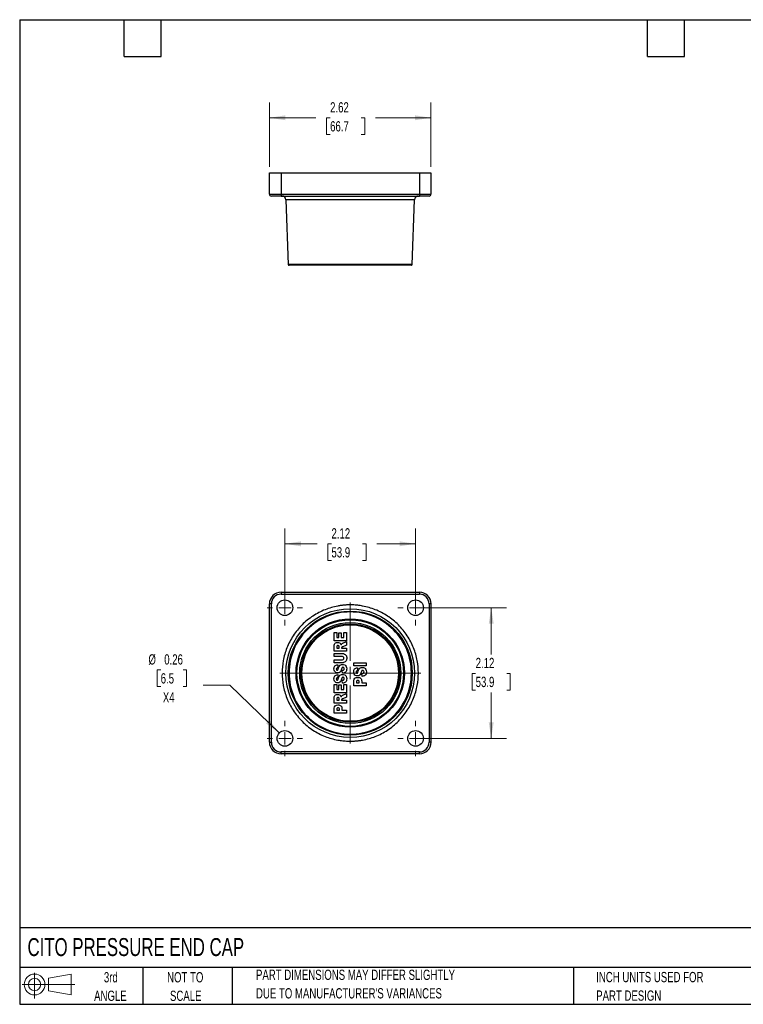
# Model space of a CAD drawing. Header units: inches. Extents: x 0.5 to 21.5, y 0.5 to 16.5.
# Tile 1 of 6: x 0.5 to 12.3, y 0.5 to 16.5. Entities that reach past the tile are written whole.
import ezdxf

# ---------------------------------------------------------------- set-up
doc = ezdxf.new("R2010")
doc.units = ezdxf.units.IN
doc.header["$LTSCALE"] = 2
doc.header["$MEASUREMENT"] = 0
doc.layers.add('TEXT', color=140, linetype='Continuous', lineweight=25)
doc.styles.add('SLDTEXTSTYLE0', font='TXT', dxfattribs={"width": 0.7})
doc.dimstyles.new('SLDDIMSTYLE0', dxfattribs={"dimtxt": 0.169922, "dimasz": 0.26, "dimexe": 0, "dimexo": 0.0625, "dimgap": 0.04248, "dimtad": 0, "dimtih": 1, "dimtoh": 1, "dimrnd": 1e-09, "dimzin": 12, "dimdsep": 46, "dimtxsty": 'SLDTEXTSTYLE0', "dimsah": 1, "dimcen": 0.09, "dimadec": 0, "dimazin": 3, "dimtfac": 1, "dimtofl": 0, "dimtmove": 0, "dimatfit": 3, "dimfxl": 0, "dimfrac": 2, "dimtolj": 1, "dimtzin": 12, "dimarcsym": 0})
doc.dimstyles.new('SLDDIMSTYLE1', dxfattribs={"dimtxt": 0.169922, "dimasz": 0.26, "dimexe": 0, "dimexo": 0.0625, "dimgap": 0.04248, "dimtad": 0, "dimtih": 1, "dimtoh": 1, "dimrnd": 1e-09, "dimdsep": 46, "dimtxsty": 'SLDTEXTSTYLE0', "dimsah": 1, "dimcen": 0, "dimadec": 0, "dimazin": 2, "dimtfac": 1, "dimtofl": 0, "dimtmove": 0, "dimatfit": 3, "dimfxl": 0, "dimfrac": 2, "dimtolj": 1, "dimtzin": 12, "dimarcsym": 0})

# ---------------------------------------------------------------- blocks, each defined once
blk = doc.blocks.new('Block11')
at = {"color": 7, "linetype": 'Continuous', "lineweight": 18}
for p, q in [((0.204, 0.418), (0.204, 0)), ((0.431, 0.328), (0.801, 0.396)), ((0.431, 0.126), (0.431, 0.328)), ((0.801, 0.396), (0.801, 0.058)), ((0, 0.227), (0.856, 0.227)), ((0.431, 0.126), (0.801, 0.058))]:
    blk.add_line(p, q, dxfattribs=at)
for radius in [0.169, 0.101]:
    blk.add_circle((0.204, 0.227), radius, dxfattribs=at)
blk = doc.blocks.new('Block12')
at = {"color": 7, "linetype": 'Continuous'}
blk.add_blockref('Block11', (0, 0), dxfattribs=at)
blk = doc.blocks.new('_D')
at = {"color": 7, "linetype": 'Continuous', "lineweight": 0}
for p, q in [((7.033, 6.945), (8.412, 6.945)), ((8.162, 6.945), (8.162, 6.185)), ((7.909, 5.877), (7.852, 5.877)), ((7.852, 5.877), (7.852, 5.607)), ((8.414, 5.877), (8.471, 5.877)), ((8.471, 5.877), (8.471, 5.607)), ((7.852, 5.607), (7.909, 5.607)), ((8.471, 5.607), (8.414, 5.607)), ((8.162, 4.821), (8.162, 5.569)), ((7.033, 4.821), (8.412, 4.821))]:
    blk.add_line(p, q, dxfattribs=at)
at = {"color": 7, "linetype": 'Continuous', "lineweight": 18}
for points in [[(8.162, 6.945), (8.122, 6.685), (8.202, 6.685)], [(8.162, 4.821), (8.202, 5.081), (8.122, 5.081)]]:
    blk.add_solid(points, dxfattribs=at)
at = {"color": 7, "linetype": 'Continuous', "lineweight": 18, "char_height": 0.1667, "attachment_point": 1, "style": 'SLDTEXTSTYLE0'}
for s, insert in [('2.12', (7.909, 6.13)), ('53.9', (7.909, 5.822))]:
    blk.add_mtext(s, dxfattribs=dict(at, insert=insert))
blk = doc.blocks.new('_D_1')
at = {"color": 7, "linetype": 'Continuous', "lineweight": 0}
for p, q in [((4.809, 7.045), (4.809, 8.233)), ((6.933, 7.045), (6.933, 8.233)), ((4.809, 7.983), (5.336, 7.983)), ((5.566, 7.983), (5.509, 7.983)), ((5.509, 7.983), (5.509, 7.713)), ((6.071, 7.983), (6.128, 7.983)), ((6.128, 7.983), (6.128, 7.713)), ((6.933, 7.983), (6.302, 7.983)), ((5.509, 7.713), (5.566, 7.713)), ((6.128, 7.713), (6.071, 7.713))]:
    blk.add_line(p, q, dxfattribs=at)
at = {"color": 7, "linetype": 'Continuous', "lineweight": 18}
for points in [[(4.809, 7.983), (5.069, 7.943), (5.069, 8.023)], [(6.933, 7.983), (6.673, 8.023), (6.673, 7.943)]]:
    blk.add_solid(points, dxfattribs=at)
at = {"color": 7, "linetype": 'Continuous', "lineweight": 18, "char_height": 0.1667, "attachment_point": 1, "style": 'SLDTEXTSTYLE0'}
for s, insert in [('2.12', (5.566, 8.236)), ('53.9', (5.566, 7.928))]:
    blk.add_mtext(s, dxfattribs=dict(at, insert=insert))
blk = doc.blocks.new('_D_2')
at = {"color": 7, "linetype": 'Continuous', "lineweight": 0}
for p, q in [((2.791, 5.935), (2.734, 5.935)), ((2.734, 5.935), (2.734, 5.665)), ((3.155, 5.935), (3.212, 5.935)), ((3.212, 5.935), (3.212, 5.665)), ((2.734, 5.665), (2.791, 5.665)), ((3.212, 5.665), (3.155, 5.665)), ((3.916, 5.688), (3.479, 5.688)), ((4.717, 4.91), (3.916, 5.688))]:
    blk.add_line(p, q, dxfattribs=at)
at = {"color": 7, "linetype": 'Continuous', "lineweight": 18}
blk.add_solid([(4.717, 4.91), (4.559, 5.12), (4.503, 5.063)], dxfattribs=at)
at = {"color": 7, "linetype": 'Continuous', "lineweight": 18, "char_height": 0.1667, "attachment_point": 1, "style": 'SLDTEXTSTYLE0'}
for s, insert in [('%%c', (2.592, 6.188)), ('0.26', (2.849, 6.188)), ('6.5', (2.791, 5.88)), ('X4', (2.826, 5.572))]:
    blk.add_mtext(s, dxfattribs=dict(at, insert=insert))
blk = doc.blocks.new('SW_CENTERMARKSYMBOL_0')
at = {"color": 0, "linetype": 'Continuous', "lineweight": 18}
for p, q in [((0, 0.2), (0, 0.2875)), ((-0.2, 0), (-0.2875, 0)), ((0, 0), (-0.1, 0)), ((0, 0), (0, 0.1)), ((0, 0), (0, -0.1)), ((0, 0), (0.1, 0)), ((0.2, 0), (0.2875, 0)), ((0, -0.2), (0, -0.2875))]:
    blk.add_line(p, q, dxfattribs=at)
blk = doc.blocks.new('SW_CENTERMARKSYMBOL_1')
at = {"color": 0, "linetype": 'Continuous', "lineweight": 18}
for p, q in [((0, 0.2), (0, 1.145)), ((-0.2, 0), (-1.145, 0)), ((0, 0), (-0.1, 0)), ((0, 0), (0, 0.1)), ((0, 0), (0, -0.1)), ((0, 0), (0.1, 0)), ((0.2, 0), (1.145, 0)), ((0, -0.2), (0, -1.145))]:
    blk.add_line(p, q, dxfattribs=at)
blk = doc.blocks.new('SW_CENTERMARKSYMBOL_2')
at = {"color": 0, "linetype": 'Continuous', "lineweight": 18}
for p, q in [((0, 0.2), (0, 0.2875)), ((-0.2, 0), (-0.2875, 0)), ((0, 0), (-0.1, 0)), ((0, 0), (0, 0.1)), ((0, 0), (0, -0.1)), ((0, 0), (0.1, 0)), ((0.2, 0), (0.2875, 0)), ((0, -0.2), (0, -0.2875))]:
    blk.add_line(p, q, dxfattribs=at)
blk = doc.blocks.new('SW_CENTERMARKSYMBOL_3')
at = {"color": 0, "linetype": 'Continuous', "lineweight": 18}
for p, q in [((0, 0.2), (0, 0.2875)), ((-0.2, 0), (-0.2875, 0)), ((0, 0), (-0.1, 0)), ((0, 0), (0, 0.1)), ((0, 0), (0, -0.1)), ((0, 0), (0.1, 0)), ((0.2, 0), (0.2875, 0)), ((0, -0.2), (0, -0.2875))]:
    blk.add_line(p, q, dxfattribs=at)
blk = doc.blocks.new('SW_CENTERMARKSYMBOL_4')
at = {"color": 0, "linetype": 'Continuous', "lineweight": 18}
for p, q in [((0, 0.2), (0, 0.2875)), ((-0.2, 0), (-0.2875, 0)), ((0, 0), (-0.1, 0)), ((0, 0), (0, 0.1)), ((0, 0), (0, -0.1)), ((0, 0), (0.1, 0)), ((0.2, 0), (0.2875, 0)), ((0, -0.2), (0, -0.2875))]:
    blk.add_line(p, q, dxfattribs=at)
blk = doc.blocks.new('_D_6')
at = {"color": 7, "linetype": 'Continuous', "lineweight": 0}
for p, q in [((4.558, 14.109), (4.558, 15.156)), ((7.183, 14.109), (7.183, 15.156)), ((4.558, 14.906), (5.314, 14.906)), ((5.544, 14.906), (5.487, 14.906)), ((5.487, 14.906), (5.487, 14.636)), ((6.049, 14.906), (6.106, 14.906)), ((6.106, 14.906), (6.106, 14.636)), ((7.183, 14.906), (6.279, 14.906)), ((5.487, 14.636), (5.544, 14.636)), ((6.106, 14.636), (6.049, 14.636))]:
    blk.add_line(p, q, dxfattribs=at)
at = {"color": 7, "linetype": 'Continuous', "lineweight": 18}
for points in [[(4.558, 14.906), (4.818, 14.866), (4.818, 14.946)], [(7.183, 14.906), (6.923, 14.946), (6.923, 14.866)]]:
    blk.add_solid(points, dxfattribs=at)
at = {"color": 7, "linetype": 'Continuous', "lineweight": 18, "char_height": 0.1667, "attachment_point": 1, "style": 'SLDTEXTSTYLE0'}
for s, insert in [('2.62', (5.544, 15.159)), ('66.7', (5.544, 14.851))]:
    blk.add_mtext(s, dxfattribs=dict(at, insert=insert))

msp = doc.modelspace()

# ---------------------------------------------------------------- linework, layer by layer
for p, q in [((4.558, 13.665), (4.558, 14.009)), ((4.558, 14.009), (4.746, 14.009)), ((4.746, 14.009), (4.746, 13.665)), ((4.746, 14.009), (6.996, 14.009)), ((6.996, 14.009), (6.996, 13.665)), ((6.996, 14.009), (7.183, 14.009)), ((7.183, 14.009), (7.183, 13.665)), ((4.558, 13.665), (4.746, 13.665)), ((4.746, 13.665), (4.746, 13.634)), ((4.746, 13.665), (6.996, 13.665)), ((4.746, 13.634), (6.996, 13.634)), ((6.996, 13.665), (6.996, 13.634)), ((6.996, 13.665), (7.183, 13.665)), ((4.826, 13.574), (4.863, 12.524)), ((5.871, 13.574), (4.826, 13.574)), ((6.916, 13.574), (5.871, 13.574)), ((6.879, 12.524), (6.916, 13.574)), ((6.879, 12.524), (4.863, 12.524)), ((4.746, 7.196), (6.996, 7.196)), ((4.746, 7.196), (4.746, 7.165)), ((4.746, 7.165), (6.996, 7.165)), ((6.996, 7.196), (6.996, 7.165)), ((4.558, 4.758), (4.558, 7.008)), ((4.589, 7.008), (4.558, 7.008)), ((4.589, 4.758), (4.589, 7.008)), ((7.152, 7.008), (7.152, 4.758)), ((7.183, 7.008), (7.152, 7.008)), ((7.183, 7.008), (7.183, 4.758)), ((5.611, 6.541), (5.654, 6.541)), ((5.611, 6.409), (5.611, 6.541)), ((5.811, 6.409), (5.611, 6.409)), ((5.654, 6.541), (5.654, 6.458)), ((5.654, 6.458), (5.685, 6.458)), ((5.685, 6.535), (5.726, 6.535)), ((5.685, 6.458), (5.685, 6.535)), ((5.726, 6.535), (5.726, 6.458)), ((5.726, 6.458), (5.766, 6.458)), ((5.766, 6.544), (5.811, 6.544)), ((5.766, 6.458), (5.766, 6.544)), ((5.811, 6.544), (5.811, 6.409)), ((5.611, 6.236), (5.611, 6.318)), ((5.651, 6.307), (5.651, 6.285)), ((5.651, 6.285), (5.692, 6.285)), ((5.692, 6.285), (5.692, 6.306)), ((5.73, 6.29), (5.73, 6.285)), ((5.73, 6.285), (5.811, 6.285)), ((5.811, 6.337), (5.75, 6.311)), ((5.753, 6.369), (5.811, 6.393)), ((5.811, 6.393), (5.811, 6.337)), ((5.811, 6.285), (5.811, 6.236)), ((5.811, 6.236), (5.611, 6.236)), ((5.611, 6.202), (5.73, 6.202)), ((5.611, 6.153), (5.611, 6.202)), ((5.733, 6.153), (5.611, 6.153)), ((5.611, 6.049), (5.611, 6.098)), ((5.611, 6.098), (5.733, 6.098)), ((5.73, 6.049), (5.611, 6.049)), ((5.667, 6.019), (5.67, 5.972)), ((5.745, 5.879), (5.741, 5.926)), ((5.931, 6.001), (5.931, 6.051)), ((5.931, 6.051), (6.131, 6.051)), ((6.131, 6.001), (5.931, 6.001)), ((5.987, 5.969), (5.99, 5.923)), ((6.131, 6.051), (6.131, 6.001)), ((5.667, 5.857), (5.67, 5.811)), ((5.745, 5.717), (5.741, 5.764)), ((6.065, 5.829), (6.061, 5.876)), ((5.611, 5.697), (5.654, 5.697)), ((5.611, 5.564), (5.611, 5.697)), ((5.654, 5.697), (5.654, 5.614)), ((5.654, 5.614), (5.685, 5.614)), ((5.685, 5.614), (5.685, 5.691)), ((5.685, 5.691), (5.726, 5.691)), ((5.726, 5.691), (5.726, 5.614)), ((5.726, 5.614), (5.766, 5.614)), ((5.766, 5.699), (5.811, 5.699)), ((5.766, 5.614), (5.766, 5.699)), ((5.811, 5.699), (5.811, 5.564)), ((5.931, 5.676), (5.931, 5.758)), ((6.131, 5.676), (5.931, 5.676)), ((5.971, 5.74), (5.971, 5.726)), ((5.971, 5.726), (6.016, 5.726)), ((6.016, 5.726), (6.016, 5.738)), ((6.057, 5.753), (6.057, 5.726)), ((6.057, 5.726), (6.131, 5.726)), ((6.131, 5.726), (6.131, 5.676)), ((5.811, 5.564), (5.611, 5.564)), ((5.611, 5.391), (5.611, 5.474)), ((5.651, 5.463), (5.651, 5.441)), ((5.651, 5.441), (5.692, 5.441)), ((5.692, 5.441), (5.692, 5.462)), ((5.73, 5.445), (5.73, 5.441)), ((5.73, 5.441), (5.811, 5.441)), ((5.811, 5.493), (5.75, 5.466)), ((5.753, 5.525), (5.811, 5.549)), ((5.811, 5.549), (5.811, 5.493)), ((5.811, 5.441), (5.811, 5.391)), ((5.811, 5.391), (5.611, 5.391)), ((5.611, 5.229), (5.611, 5.311)), ((5.651, 5.293), (5.651, 5.279)), ((5.696, 5.279), (5.696, 5.291)), ((5.737, 5.306), (5.737, 5.279)), ((5.811, 5.229), (5.611, 5.229)), ((5.651, 5.279), (5.696, 5.279)), ((5.737, 5.279), (5.811, 5.279)), ((5.811, 5.279), (5.811, 5.229)), ((4.558, 4.758), (4.589, 4.758)), ((7.183, 4.758), (7.152, 4.758)), ((6.996, 4.602), (4.746, 4.602)), ((4.746, 4.571), (4.746, 4.602)), ((6.996, 4.571), (4.746, 4.571)), ((6.996, 4.571), (6.996, 4.602))]:
    msp.add_line(p, q)
for centre, radius in [((4.809, 6.945), 0.127), ((6.933, 6.945), 0.127), ((5.871, 5.883), 1.045), ((5.871, 5.883), 1.008), ((5.871, 5.883), 0.866), ((5.871, 5.883), 0.821), ((5.871, 5.883), 0.799), ((4.809, 4.821), 0.127), ((6.933, 4.821), 0.127)]:
    msp.add_circle(centre, radius)
for centre, radius, start, end in [((4.589, 13.665), 0.031, 180, 270), ((4.763, 13.572), 0.0625, 2, 90), ((6.978, 13.572), 0.0625, 90, 178), ((7.152, 13.665), 0.031, 270, 0), ((4.878, 12.524), 0.015, 182, 270), ((6.864, 12.524), 0.015, 270, 358), ((4.746, 7.008), 0.188, 90, 180), ((6.996, 7.008), 0.188, 0, 90), ((4.746, 4.758), 0.188, 180, 270), ((6.996, 4.758), 0.188, 270, 0)]:
    msp.add_arc(centre, radius, start, end)
for points, knots in [([(4.746, 13.634), (4.704, 13.634), (4.665, 13.634), (4.606, 13.634), (4.589, 13.634), (4.589, 13.634)], [0, 0, 0, 0, 0.5, 0.5, 1, 1, 1, 1]), ([(5.871, 12.509), (5.607, 12.509), (5.355, 12.509), (4.982, 12.509), (4.878, 12.509), (4.878, 12.509)], [0, 0, 0, 0, 0.5, 0.5, 1, 1, 1, 1]), ([(6.864, 12.509), (6.864, 12.509), (6.759, 12.509), (6.387, 12.509), (6.134, 12.509), (5.871, 12.509)], [0, 0, 0, 0, 0.5, 0.5, 1, 1, 1, 1]), ([(4.746, 7.165), (4.704, 7.165), (4.665, 7.148), (4.606, 7.09), (4.589, 7.05), (4.589, 7.008)], [0, 0, 0, 0, 0.5, 0.5, 1, 1, 1, 1]), ([(5.871, 6.991), (5.864, 6.991), (5.851, 6.99), (5.83, 6.99), (5.81, 6.989), (5.79, 6.988), (5.77, 6.986), (5.75, 6.984), (5.729, 6.982), (5.709, 6.979), (5.689, 6.976), (5.641, 6.967), (5.564, 6.949), (5.461, 6.914), (5.361, 6.868), (5.263, 6.811), (5.171, 6.744), (5.086, 6.668), (5.01, 6.583), (4.943, 6.491), (4.886, 6.393), (4.84, 6.293), (4.805, 6.19), (4.773, 6.054), (4.757, 5.883), (4.773, 5.712), (4.805, 5.577), (4.84, 5.474), (4.886, 5.373), (4.943, 5.276), (5.01, 5.184), (5.086, 5.099), (5.171, 5.022), (5.263, 4.955), (5.361, 4.898), (5.461, 4.852), (5.564, 4.817), (5.647, 4.798), (5.709, 4.787), (5.749, 4.782), (5.79, 4.779), (5.83, 4.776), (5.857, 4.776), (5.871, 4.776)], [0, 0, 0, 0, 0.005838, 0.011669, 0.017494, 0.023315, 0.029135, 0.034954, 0.040776, 0.046602, 0.052433, 0.058273, 0.089145, 0.120023, 0.152183, 0.184348, 0.217191, 0.250041, 0.282884, 0.315734, 0.347893, 0.380058, 0.410931, 0.441809, 0.500001, 0.558193, 0.589066, 0.619944, 0.652103, 0.684268, 0.717112, 0.749961, 0.782805, 0.815655, 0.847814, 0.879979, 0.910851, 0.94173, 0.953398, 0.965044, 0.976683, 0.988329, 1, 1, 1, 1]), ([(5.871, 4.776), (5.878, 4.776), (5.891, 4.776), (5.911, 4.777), (5.932, 4.777), (5.952, 4.779), (5.972, 4.78), (5.992, 4.782), (6.012, 4.785), (6.032, 4.788), (6.052, 4.791), (6.101, 4.799), (6.177, 4.817), (6.28, 4.852), (6.381, 4.898), (6.478, 4.955), (6.57, 5.022), (6.655, 5.099), (6.732, 5.184), (6.799, 5.276), (6.856, 5.373), (6.902, 5.474), (6.937, 5.577), (6.969, 5.712), (6.984, 5.883), (6.969, 6.054), (6.937, 6.19), (6.902, 6.293), (6.856, 6.393), (6.799, 6.491), (6.732, 6.583), (6.655, 6.668), (6.57, 6.744), (6.478, 6.811), (6.381, 6.868), (6.28, 6.914), (6.177, 6.949), (6.094, 6.969), (6.032, 6.979), (5.992, 6.984), (5.952, 6.988), (5.911, 6.99), (5.884, 6.99), (5.871, 6.991)], [0, 0, 0, 0, 0.005838, 0.011669, 0.017494, 0.023315, 0.029135, 0.034954, 0.040776, 0.046602, 0.052433, 0.058273, 0.089145, 0.120023, 0.152183, 0.184348, 0.217191, 0.250041, 0.282884, 0.315734, 0.347893, 0.380058, 0.410931, 0.441809, 0.500001, 0.558193, 0.589066, 0.619944, 0.652103, 0.684268, 0.717112, 0.749961, 0.782805, 0.815655, 0.847814, 0.879979, 0.910851, 0.94173, 0.953398, 0.965044, 0.976683, 0.988329, 1, 1, 1, 1]), ([(5.871, 6.876), (5.607, 6.876), (5.355, 6.772), (4.982, 6.399), (4.878, 6.147), (4.878, 5.62), (4.982, 5.367), (5.355, 4.995), (5.607, 4.89), (5.871, 4.89)], [0, 0, 0, 0, 0.25, 0.25, 0.5, 0.5, 0.75, 0.75, 1, 1, 1, 1]), ([(5.871, 5.002), (5.637, 5.002), (5.413, 5.095), (5.083, 5.425), (4.99, 5.65), (4.99, 6.117), (5.083, 6.341), (5.413, 6.671), (5.637, 6.764), (5.871, 6.764)], [0, 0, 0, 0, 0.25, 0.25, 0.5, 0.5, 0.75, 0.75, 1, 1, 1, 1]), ([(5.871, 4.89), (6.134, 4.89), (6.387, 4.995), (6.759, 5.367), (6.864, 5.62), (6.864, 6.147), (6.759, 6.399), (6.387, 6.772), (6.134, 6.876), (5.871, 6.876)], [0, 0, 0, 0, 0.25, 0.25, 0.5, 0.5, 0.75, 0.75, 1, 1, 1, 1]), ([(5.871, 6.764), (6.104, 6.764), (6.329, 6.671), (6.659, 6.341), (6.752, 6.117), (6.752, 5.65), (6.659, 5.425), (6.329, 5.095), (6.104, 5.002), (5.871, 5.002)], [0, 0, 0, 0, 0.25, 0.25, 0.5, 0.5, 0.75, 0.75, 1, 1, 1, 1]), ([(6.655, 5.883), (6.655, 5.675), (6.573, 5.476), (6.278, 5.181), (6.079, 5.099), (5.663, 5.099), (5.463, 5.181), (5.169, 5.476), (5.086, 5.675), (5.086, 6.091), (5.169, 6.291), (5.463, 6.585), (5.663, 6.668), (5.871, 6.668)], [0, 0, 0, 0, 0.166667, 0.166667, 0.333333, 0.333333, 0.5, 0.5, 0.666667, 0.666667, 0.833333, 0.833333, 1, 1, 1, 1]), ([(5.871, 6.668), (6.079, 6.668), (6.278, 6.585), (6.573, 6.291), (6.655, 6.091), (6.655, 5.883)], [0, 0, 0, 0, 0.5, 0.5, 1, 1, 1, 1]), ([(5.611, 6.318), (5.611, 6.333), (5.612, 6.345), (5.619, 6.361), (5.625, 6.368), (5.643, 6.377), (5.654, 6.38), (5.666, 6.38)], [-1, -1, -1, -1, -0.666667, -0.666667, -0.333333, -0.333333, 0, 0, 0, 0]), ([(5.671, 6.33), (5.665, 6.33), (5.66, 6.329), (5.653, 6.322), (5.651, 6.316), (5.651, 6.307)], [-1, -1, -1, -1, -0.5, -0.5, 0, 0, 0, 0]), ([(5.666, 6.38), (5.677, 6.38), (5.687, 6.378), (5.703, 6.37), (5.71, 6.365), (5.715, 6.359)], [-1, -1, -1, -1, -0.5, -0.5, 0, 0, 0, 0]), ([(5.689, 6.319), (5.688, 6.322), (5.686, 6.325), (5.679, 6.329), (5.676, 6.33), (5.671, 6.33)], [-1, -1, -1, -1, -0.5, -0.5, 0, 0, 0, 0]), ([(5.692, 6.306), (5.692, 6.307), (5.692, 6.308), (5.691, 6.31), (5.691, 6.313), (5.69, 6.316), (5.689, 6.318), (5.689, 6.319)], [0, 0, 0, 0, 0.120128, 0.279639, 0.479245, 0.719298, 1, 1, 1, 1]), ([(5.715, 6.359), (5.715, 6.358), (5.717, 6.356), (5.718, 6.353), (5.72, 6.349), (5.721, 6.345), (5.722, 6.343), (5.723, 6.341)], [0, 0, 0, 0, 0.171383, 0.3559, 0.554852, 0.769276, 1, 1, 1, 1]), ([(5.723, 6.341), (5.724, 6.344), (5.726, 6.348), (5.729, 6.352), (5.73, 6.354)], [0, 0, 0, 0, 0.569715, 1, 1, 1, 1]), ([(5.73, 6.354), (5.732, 6.356), (5.735, 6.359), (5.746, 6.366), (5.75, 6.368), (5.753, 6.369)], [-1, -1, -1, -1, -0.5, -0.5, 0, 0, 0, 0]), ([(5.734, 6.302), (5.734, 6.301), (5.733, 6.3), (5.731, 6.297), (5.73, 6.295), (5.73, 6.292), (5.73, 6.29), (5.73, 6.29)], [0, 0, 0, 0, 0.208111, 0.407989, 0.603709, 0.799605, 1, 1, 1, 1]), ([(5.75, 6.311), (5.748, 6.31), (5.745, 6.308), (5.74, 6.306), (5.737, 6.304), (5.735, 6.302), (5.734, 6.302)], [0, 0, 0, 0, 0.331333, 0.607159, 0.829036, 1, 1, 1, 1]), ([(5.73, 6.202), (5.742, 6.202), (5.753, 6.201), (5.774, 6.195), (5.783, 6.19), (5.799, 6.178), (5.804, 6.171), (5.808, 6.164)], [-1, -1, -1, -1, -0.666667, -0.666667, -0.333333, -0.333333, 0, 0, 0, 0]), ([(5.768, 6.126), (5.768, 6.134), (5.765, 6.141), (5.752, 6.15), (5.744, 6.153), (5.733, 6.153)], [-1, -1, -1, -1, -0.5, -0.5, 0, 0, 0, 0]), ([(5.733, 6.098), (5.744, 6.098), (5.752, 6.101), (5.765, 6.11), (5.768, 6.117), (5.768, 6.126)], [-1, -1, -1, -1, -0.5, -0.5, 0, 0, 0, 0]), ([(5.814, 6.129), (5.814, 6.122), (5.814, 6.113), (5.811, 6.095), (5.808, 6.087), (5.8, 6.075), (5.794, 6.069), (5.779, 6.059), (5.772, 6.055), (5.764, 6.053)], [-1, -1, -1, -1, -0.75, -0.75, -0.5, -0.5, -0.25, -0.25, 0, 0, 0, 0]), ([(5.808, 6.164), (5.808, 6.163), (5.809, 6.16), (5.811, 6.155), (5.812, 6.151), (5.813, 6.146), (5.814, 6.14), (5.814, 6.135), (5.814, 6.131), (5.814, 6.129)], [0, 0, 0, 0, 0.129269, 0.262058, 0.399031, 0.540793, 0.687892, 0.840815, 1, 1, 1, 1]), ([(5.607, 5.953), (5.607, 5.973), (5.612, 5.989), (5.631, 6.01), (5.646, 6.017), (5.667, 6.019)], [-1, -1, -1, -1, -0.5, -0.5, 0, 0, 0, 0]), ([(5.666, 5.885), (5.656, 5.885), (5.646, 5.887), (5.628, 5.897), (5.62, 5.904), (5.61, 5.923), (5.607, 5.936), (5.607, 5.953)], [-1, -1, -1, -1, -0.666667, -0.666667, -0.333333, -0.333333, 0, 0, 0, 0]), ([(5.67, 5.972), (5.661, 5.971), (5.655, 5.968), (5.647, 5.96), (5.645, 5.955), (5.645, 5.948)], [-1, -1, -1, -1, -0.5, -0.5, 0, 0, 0, 0]), ([(5.645, 5.948), (5.645, 5.942), (5.646, 5.938), (5.652, 5.932), (5.656, 5.93), (5.66, 5.93)], [-1, -1, -1, -1, -0.5, -0.5, 0, 0, 0, 0]), ([(5.66, 5.93), (5.661, 5.93), (5.662, 5.93), (5.664, 5.931), (5.666, 5.932), (5.667, 5.933), (5.668, 5.934), (5.669, 5.934)], [0, 0, 0, 0, 0.196608, 0.390007, 0.585201, 0.787061, 1, 1, 1, 1]), ([(5.669, 5.934), (5.669, 5.934), (5.67, 5.935), (5.671, 5.937), (5.672, 5.939), (5.673, 5.941), (5.674, 5.944), (5.675, 5.947), (5.676, 5.949), (5.676, 5.951)], [0, 0, 0, 0, 0.08919, 0.194286, 0.316969, 0.458296, 0.618955, 0.799413, 1, 1, 1, 1]), ([(5.676, 5.951), (5.682, 5.972), (5.688, 5.988), (5.7, 6.006), (5.707, 6.013), (5.725, 6.022), (5.735, 6.024), (5.746, 6.024)], [-1, -1, -1, -1, -0.666667, -0.666667, -0.333333, -0.333333, 0, 0, 0, 0]), ([(5.729, 5.945), (5.728, 5.942), (5.726, 5.936), (5.723, 5.928), (5.72, 5.921), (5.717, 5.914), (5.713, 5.908), (5.709, 5.903), (5.706, 5.9), (5.705, 5.899)], [0, 0, 0, 0, 0.175936, 0.339711, 0.491854, 0.633022, 0.764041, 0.885941, 1, 1, 1, 1]), ([(5.74, 5.97), (5.74, 5.97), (5.739, 5.969), (5.737, 5.967), (5.736, 5.964), (5.734, 5.961), (5.733, 5.958), (5.732, 5.954), (5.73, 5.95), (5.729, 5.947), (5.729, 5.945)], [0, 0, 0, 0, 0.078253, 0.168283, 0.271239, 0.387892, 0.518769, 0.664244, 0.824586, 1, 1, 1, 1]), ([(5.764, 6.053), (5.758, 6.052), (5.747, 6.05), (5.735, 6.049), (5.73, 6.049)], [0, 0, 0, 0, 0.536073, 1, 1, 1, 1]), ([(5.754, 5.976), (5.753, 5.976), (5.751, 5.976), (5.748, 5.975), (5.746, 5.974), (5.743, 5.972), (5.741, 5.971), (5.74, 5.97)], [0, 0, 0, 0, 0.199715, 0.3951051, 0.5906725, 0.7909075, 1, 1, 1, 1]), ([(5.741, 5.926), (5.743, 5.926), (5.747, 5.927), (5.753, 5.928), (5.758, 5.93), (5.761, 5.931), (5.763, 5.932)], [0, 0, 0, 0, 0.29755, 0.561586, 0.794551, 1, 1, 1, 1]), ([(5.814, 5.953), (5.814, 5.926), (5.808, 5.907), (5.781, 5.886), (5.765, 5.88), (5.745, 5.879)], [-1, -1, -1, -1, -0.5, -0.5, 0, 0, 0, 0]), ([(5.746, 6.024), (5.759, 6.024), (5.77, 6.021), (5.792, 6.01), (5.8, 6.002), (5.811, 5.981), (5.814, 5.968), (5.814, 5.953)], [-1, -1, -1, -1, -0.666667, -0.666667, -0.333333, -0.333333, 0, 0, 0, 0]), ([(5.775, 5.954), (5.775, 5.961), (5.773, 5.966), (5.765, 5.974), (5.76, 5.976), (5.754, 5.976)], [-1, -1, -1, -1, -0.5, -0.5, 0, 0, 0, 0]), ([(5.763, 5.932), (5.764, 5.933), (5.766, 5.934), (5.768, 5.936), (5.77, 5.939), (5.772, 5.941), (5.773, 5.944), (5.774, 5.947), (5.775, 5.95), (5.775, 5.953), (5.775, 5.954)], [0, 0, 0, 0, 0.133142, 0.259825, 0.381942, 0.501604, 0.621052, 0.742539, 0.868209, 1, 1, 1, 1]), ([(5.927, 5.903), (5.927, 5.924), (5.932, 5.939), (5.951, 5.961), (5.966, 5.967), (5.987, 5.969)], [-1, -1, -1, -1, -0.5, -0.5, 0, 0, 0, 0]), ([(5.99, 5.923), (5.981, 5.921), (5.975, 5.919), (5.967, 5.911), (5.965, 5.905), (5.965, 5.898)], [-1, -1, -1, -1, -0.5, -0.5, 0, 0, 0, 0]), ([(5.996, 5.901), (6.002, 5.923), (6.008, 5.938), (6.02, 5.957), (6.027, 5.964), (6.045, 5.972), (6.055, 5.974), (6.066, 5.974)], [-1, -1, -1, -1, -0.666667, -0.666667, -0.333333, -0.333333, 0, 0, 0, 0]), ([(6.06, 5.921), (6.06, 5.92), (6.059, 5.919), (6.057, 5.917), (6.056, 5.915), (6.054, 5.912), (6.053, 5.908), (6.052, 5.904), (6.05, 5.9), (6.049, 5.897), (6.049, 5.896)], [0, 0, 0, 0, 0.078253, 0.168283, 0.271239, 0.387892, 0.518769, 0.664244, 0.824586, 1, 1, 1, 1]), ([(6.074, 5.926), (6.073, 5.926), (6.071, 5.926), (6.068, 5.926), (6.066, 5.924), (6.063, 5.923), (6.061, 5.922), (6.06, 5.921)], [0, 0, 0, 0, 0.199715, 0.3951051, 0.5906725, 0.7909075, 1, 1, 1, 1]), ([(6.066, 5.974), (6.079, 5.974), (6.09, 5.972), (6.112, 5.96), (6.12, 5.952), (6.131, 5.932), (6.134, 5.919), (6.134, 5.904)], [-1, -1, -1, -1, -0.666667, -0.666667, -0.333333, -0.333333, 0, 0, 0, 0]), ([(6.095, 5.904), (6.095, 5.911), (6.093, 5.917), (6.085, 5.924), (6.08, 5.926), (6.074, 5.926)], [-1, -1, -1, -1, -0.5, -0.5, 0, 0, 0, 0]), ([(5.607, 5.791), (5.607, 5.812), (5.612, 5.827), (5.631, 5.849), (5.646, 5.855), (5.667, 5.857)], [-1, -1, -1, -1, -0.5, -0.5, 0, 0, 0, 0]), ([(5.666, 5.723), (5.656, 5.723), (5.646, 5.726), (5.628, 5.735), (5.62, 5.742), (5.61, 5.761), (5.607, 5.775), (5.607, 5.791)], [-1, -1, -1, -1, -0.666667, -0.666667, -0.333333, -0.333333, 0, 0, 0, 0]), ([(5.67, 5.811), (5.661, 5.809), (5.655, 5.807), (5.647, 5.799), (5.645, 5.793), (5.645, 5.786)], [-1, -1, -1, -1, -0.5, -0.5, 0, 0, 0, 0]), ([(5.645, 5.786), (5.645, 5.781), (5.646, 5.776), (5.652, 5.77), (5.656, 5.769), (5.66, 5.769)], [-1, -1, -1, -1, -0.5, -0.5, 0, 0, 0, 0]), ([(5.66, 5.769), (5.661, 5.769), (5.662, 5.769), (5.664, 5.77), (5.666, 5.77), (5.667, 5.771), (5.668, 5.772), (5.669, 5.773)], [0, 0, 0, 0, 0.1966085, 0.3900074, 0.5852012, 0.7870607, 1, 1, 1, 1]), ([(5.705, 5.899), (5.703, 5.898), (5.701, 5.896), (5.697, 5.893), (5.694, 5.891), (5.689, 5.889), (5.685, 5.887), (5.681, 5.886), (5.676, 5.885), (5.671, 5.885), (5.668, 5.885), (5.666, 5.885)], [0, 0, 0, 0, 0.107966, 0.214783, 0.321299, 0.428366, 0.536826, 0.647487, 0.761111, 0.878402, 1, 1, 1, 1]), ([(5.669, 5.773), (5.669, 5.773), (5.67, 5.774), (5.671, 5.775), (5.672, 5.777), (5.673, 5.78), (5.674, 5.783), (5.675, 5.786), (5.676, 5.788), (5.676, 5.789)], [0, 0, 0, 0, 0.08919, 0.194286, 0.316969, 0.458296, 0.618955, 0.799413, 1, 1, 1, 1]), ([(5.676, 5.789), (5.682, 5.811), (5.688, 5.826), (5.7, 5.845), (5.707, 5.852), (5.725, 5.86), (5.735, 5.862), (5.746, 5.862)], [-1, -1, -1, -1, -0.666667, -0.666667, -0.333333, -0.333333, 0, 0, 0, 0]), ([(5.729, 5.784), (5.728, 5.781), (5.726, 5.775), (5.723, 5.767), (5.72, 5.759), (5.717, 5.753), (5.713, 5.747), (5.709, 5.742), (5.706, 5.739), (5.705, 5.737)], [0, 0, 0, 0, 0.1759359, 0.3397111, 0.4918536, 0.6330222, 0.7640413, 0.8859413, 1, 1, 1, 1]), ([(5.74, 5.809), (5.74, 5.808), (5.739, 5.807), (5.737, 5.805), (5.736, 5.803), (5.734, 5.8), (5.733, 5.796), (5.732, 5.793), (5.73, 5.788), (5.729, 5.785), (5.729, 5.784)], [0, 0, 0, 0, 0.078253, 0.168283, 0.271239, 0.387892, 0.518769, 0.664244, 0.824586, 1, 1, 1, 1]), ([(5.754, 5.814), (5.753, 5.814), (5.751, 5.814), (5.748, 5.814), (5.746, 5.812), (5.743, 5.811), (5.741, 5.81), (5.74, 5.809)], [0, 0, 0, 0, 0.199715, 0.395105, 0.590672, 0.790908, 1, 1, 1, 1]), ([(5.741, 5.764), (5.743, 5.765), (5.747, 5.765), (5.753, 5.766), (5.758, 5.768), (5.761, 5.77), (5.763, 5.77)], [0, 0, 0, 0, 0.29755, 0.561586, 0.794551, 1, 1, 1, 1]), ([(5.814, 5.792), (5.814, 5.764), (5.808, 5.746), (5.781, 5.725), (5.765, 5.719), (5.745, 5.717)], [-1, -1, -1, -1, -0.5, -0.5, 0, 0, 0, 0]), ([(5.746, 5.862), (5.759, 5.862), (5.77, 5.86), (5.792, 5.848), (5.8, 5.84), (5.811, 5.82), (5.814, 5.807), (5.814, 5.792)], [-1, -1, -1, -1, -0.666667, -0.666667, -0.333333, -0.333333, 0, 0, 0, 0]), ([(5.775, 5.792), (5.775, 5.799), (5.773, 5.805), (5.765, 5.812), (5.76, 5.814), (5.754, 5.814)], [-1, -1, -1, -1, -0.5, -0.5, 0, 0, 0, 0]), ([(5.763, 5.77), (5.764, 5.771), (5.766, 5.772), (5.768, 5.775), (5.77, 5.777), (5.772, 5.78), (5.773, 5.783), (5.774, 5.786), (5.775, 5.789), (5.775, 5.791), (5.775, 5.792)], [0, 0, 0, 0, 0.133142, 0.259825, 0.381942, 0.501604, 0.621052, 0.742539, 0.868209, 1, 1, 1, 1]), ([(5.986, 5.835), (5.976, 5.835), (5.966, 5.838), (5.948, 5.847), (5.94, 5.854), (5.93, 5.873), (5.927, 5.887), (5.927, 5.903)], [-1, -1, -1, -1, -0.666667, -0.666667, -0.333333, -0.333333, 0, 0, 0, 0]), ([(5.931, 5.758), (5.931, 5.776), (5.936, 5.79), (5.957, 5.808), (5.973, 5.812), (5.992, 5.812)], [-1, -1, -1, -1, -0.5, -0.5, 0, 0, 0, 0]), ([(5.965, 5.898), (5.965, 5.893), (5.966, 5.888), (5.972, 5.882), (5.976, 5.881), (5.98, 5.881)], [-1, -1, -1, -1, -0.5, -0.5, 0, 0, 0, 0]), ([(5.994, 5.764), (5.988, 5.764), (5.982, 5.762), (5.974, 5.755), (5.971, 5.749), (5.971, 5.74)], [-1, -1, -1, -1, -0.5, -0.5, 0, 0, 0, 0]), ([(5.98, 5.881), (5.981, 5.881), (5.982, 5.881), (5.984, 5.881), (5.986, 5.882), (5.987, 5.883), (5.988, 5.884), (5.989, 5.885)], [0, 0, 0, 0, 0.196608, 0.390007, 0.585201, 0.787061, 1, 1, 1, 1]), ([(6.025, 5.849), (6.023, 5.848), (6.021, 5.846), (6.017, 5.844), (6.014, 5.841), (6.009, 5.839), (6.005, 5.838), (6.001, 5.837), (5.996, 5.836), (5.991, 5.835), (5.988, 5.835), (5.986, 5.835)], [0, 0, 0, 0, 0.107966, 0.214783, 0.321299, 0.428366, 0.536826, 0.647487, 0.761111, 0.878402, 1, 1, 1, 1]), ([(5.989, 5.885), (5.989, 5.885), (5.99, 5.886), (5.991, 5.887), (5.992, 5.889), (5.993, 5.892), (5.994, 5.895), (5.995, 5.898), (5.996, 5.9), (5.996, 5.901)], [0, 0, 0, 0, 0.08919, 0.1942857, 0.3169693, 0.4582963, 0.6189552, 0.7994134, 1, 1, 1, 1]), ([(5.992, 5.812), (6.012, 5.812), (6.028, 5.807), (6.051, 5.788), (6.057, 5.773), (6.057, 5.753)], [-1, -1, -1, -1, -0.5, -0.5, 0, 0, 0, 0]), ([(6.016, 5.738), (6.016, 5.748), (6.014, 5.754), (6.006, 5.762), (6, 5.764), (5.994, 5.764)], [-1, -1, -1, -1, -0.5, -0.5, 0, 0, 0, 0]), ([(6.049, 5.896), (6.048, 5.893), (6.046, 5.887), (6.043, 5.879), (6.04, 5.871), (6.037, 5.865), (6.033, 5.859), (6.029, 5.854), (6.026, 5.851), (6.025, 5.849)], [0, 0, 0, 0, 0.175936, 0.339711, 0.491854, 0.633022, 0.764041, 0.885941, 1, 1, 1, 1]), ([(6.061, 5.876), (6.063, 5.877), (6.067, 5.877), (6.073, 5.878), (6.078, 5.88), (6.081, 5.882), (6.083, 5.882)], [0, 0, 0, 0, 0.29755, 0.561586, 0.794551, 1, 1, 1, 1]), ([(6.134, 5.904), (6.134, 5.876), (6.128, 5.857), (6.101, 5.837), (6.085, 5.831), (6.065, 5.829)], [-1, -1, -1, -1, -0.5, -0.5, 0, 0, 0, 0]), ([(6.083, 5.882), (6.084, 5.883), (6.086, 5.884), (6.088, 5.887), (6.09, 5.889), (6.092, 5.892), (6.093, 5.895), (6.094, 5.898), (6.095, 5.901), (6.095, 5.903), (6.095, 5.904)], [0, 0, 0, 0, 0.133142, 0.259825, 0.381942, 0.501604, 0.621052, 0.742539, 0.868209, 1, 1, 1, 1]), ([(5.705, 5.737), (5.703, 5.736), (5.701, 5.734), (5.697, 5.732), (5.694, 5.729), (5.689, 5.727), (5.685, 5.726), (5.681, 5.725), (5.676, 5.724), (5.671, 5.723), (5.668, 5.723), (5.666, 5.723)], [0, 0, 0, 0, 0.107966, 0.214783, 0.321299, 0.428366, 0.536826, 0.647487, 0.761111, 0.878402, 1, 1, 1, 1]), ([(5.611, 5.474), (5.611, 5.489), (5.612, 5.501), (5.619, 5.517), (5.625, 5.523), (5.643, 5.533), (5.654, 5.536), (5.666, 5.536)], [-1, -1, -1, -1, -0.666667, -0.666667, -0.333333, -0.333333, 0, 0, 0, 0]), ([(5.671, 5.486), (5.665, 5.486), (5.66, 5.484), (5.653, 5.478), (5.651, 5.472), (5.651, 5.463)], [-1, -1, -1, -1, -0.5, -0.5, 0, 0, 0, 0]), ([(5.666, 5.536), (5.677, 5.536), (5.687, 5.534), (5.703, 5.526), (5.71, 5.521), (5.715, 5.514)], [-1, -1, -1, -1, -0.5, -0.5, 0, 0, 0, 0]), ([(5.689, 5.475), (5.688, 5.478), (5.686, 5.481), (5.679, 5.485), (5.676, 5.486), (5.671, 5.486)], [-1, -1, -1, -1, -0.5, -0.5, 0, 0, 0, 0]), ([(5.692, 5.462), (5.692, 5.462), (5.692, 5.464), (5.691, 5.466), (5.691, 5.468), (5.69, 5.471), (5.689, 5.474), (5.689, 5.475)], [0, 0, 0, 0, 0.120128, 0.279639, 0.479245, 0.719298, 1, 1, 1, 1]), ([(5.715, 5.514), (5.715, 5.513), (5.717, 5.512), (5.718, 5.508), (5.72, 5.505), (5.721, 5.501), (5.722, 5.498), (5.723, 5.497)], [0, 0, 0, 0, 0.171383, 0.3559, 0.554852, 0.769276, 1, 1, 1, 1]), ([(5.723, 5.497), (5.724, 5.5), (5.726, 5.504), (5.729, 5.508), (5.73, 5.51)], [0, 0, 0, 0, 0.569715, 1, 1, 1, 1]), ([(5.73, 5.51), (5.732, 5.512), (5.735, 5.514), (5.746, 5.521), (5.75, 5.524), (5.753, 5.525)], [-1, -1, -1, -1, -0.5, -0.5, 0, 0, 0, 0]), ([(5.734, 5.457), (5.734, 5.457), (5.733, 5.455), (5.731, 5.453), (5.73, 5.45), (5.73, 5.448), (5.73, 5.446), (5.73, 5.445)], [0, 0, 0, 0, 0.2081107, 0.4079888, 0.6037088, 0.7996049, 1, 1, 1, 1]), ([(5.75, 5.466), (5.748, 5.466), (5.745, 5.464), (5.74, 5.462), (5.737, 5.46), (5.735, 5.458), (5.734, 5.457)], [0, 0, 0, 0, 0.331333, 0.607159, 0.829036, 1, 1, 1, 1]), ([(5.611, 5.311), (5.611, 5.329), (5.616, 5.342), (5.637, 5.36), (5.653, 5.365), (5.672, 5.365)], [-1, -1, -1, -1, -0.5, -0.5, 0, 0, 0, 0]), ([(5.674, 5.317), (5.668, 5.317), (5.662, 5.315), (5.654, 5.308), (5.651, 5.302), (5.651, 5.293)], [-1, -1, -1, -1, -0.5, -0.5, 0, 0, 0, 0]), ([(5.672, 5.365), (5.692, 5.365), (5.708, 5.36), (5.731, 5.34), (5.737, 5.326), (5.737, 5.306)], [-1, -1, -1, -1, -0.5, -0.5, 0, 0, 0, 0]), ([(5.696, 5.291), (5.696, 5.3), (5.694, 5.307), (5.686, 5.315), (5.68, 5.317), (5.674, 5.317)], [-1, -1, -1, -1, -0.5, -0.5, 0, 0, 0, 0])]:
    msp.add_open_spline(points, degree=3, knots=knots)
for points in [[(7.152, 13.634), (7.152, 13.634), (7.082, 13.634), (6.996, 13.634)], [(7.152, 7.008), (7.152, 7.095), (7.082, 7.165), (6.996, 7.165)], [(4.589, 4.758), (4.589, 4.672), (4.659, 4.602), (4.746, 4.602)], [(6.996, 4.602), (7.082, 4.602), (7.152, 4.672), (7.152, 4.758)]]:
    msp.add_open_spline(points, degree=3)
at = {"layer": 'TEXT'}
for p, q in [((0.5, 16.5), (21.5, 16.5)), ((0.5, 16.5), (0.5, 0.5)), ((2.2, 15.9), (2.2, 16.5)), ((2.8, 15.9), (2.8, 16.5)), ((10.7, 15.9), (10.7, 16.5)), ((11.3, 15.9), (11.3, 16.5)), ((2.2, 15.9), (2.8, 15.9)), ((10.7, 15.9), (11.3, 15.9)), ((21.5, 1.742), (0.5, 1.742)), ((21.5, 1.1), (0.5, 1.1)), ((2.5, 1.1), (2.5, 0.5)), ((3.954, 1.1), (3.954, 0.5)), ((9.5, 1.1), (9.5, 0.5)), ((0.5, 0.5), (21.5, 0.5))]:
    msp.add_line(p, q, dxfattribs=at)

# ---------------------------------------------------------------- block references
at = {"color": 7, "linetype": 'Continuous', "lineweight": 0}
for name, p in [('SW_CENTERMARKSYMBOL_4', (4.809, 6.945)), ('SW_CENTERMARKSYMBOL_2', (6.933, 6.945)), ('SW_CENTERMARKSYMBOL_1', (5.871, 5.883)), ('SW_CENTERMARKSYMBOL_3', (4.809, 4.821)), ('SW_CENTERMARKSYMBOL_0', (6.933, 4.821))]:
    msp.add_blockref(name, p, dxfattribs=at)
at = {"layer": 'TEXT'}
msp.add_blockref('Block12', (0.538, 0.595), dxfattribs=at)

# ---------------------------------------------------------------- texts
at = {"layer": 'TEXT', "style": 'SLDTEXTSTYLE0'}
for s, insert, char_height, attachment_point in [('CITO PRESSURE END CAP', (0.627, 1.576), 0.29167, 1), ('3rd', (1.981, 1.023), 0.1667, 2), ('NOT TO', (3.19, 1.023), 0.1667, 2), ('PART DIMENSIONS MAY DIFFER SLIGHTLY', (4.34, 1.063), 0.16667, 1), ('INCH UNITS USED FOR', (9.868, 1.026), 0.16667, 1), ('ANGLE', (1.974, 0.722), 0.1667, 2), ('SCALE', (3.198, 0.722), 0.1667, 2), ("DUE TO MANUFACTURER'S VARIANCES", (4.34, 0.762), 0.16667, 1), ('PART DESIGN', (9.868, 0.725), 0.16667, 1)]:
    msp.add_mtext(s, dxfattribs=dict(at, insert=insert, char_height=char_height, attachment_point=attachment_point))

# ---------------------------------------------------------------- dimensions: what is measured, and where the dimension line sits
at = {"color": 7, "linetype": 'Continuous', "lineweight": 18}
for base, p1, p2, picture, middle in [((7.1833217, 14.9064427), (4.5583222, 14.0093985), (7.1833217, 14.0093985), '_D_6', (5.7966722, 14.9064427)), ((4.809, 7.983), (6.933, 6.945), (4.809, 6.945), '_D_1', (5.819, 7.983))]:
    dim = msp.add_linear_dim(base=base, p1=p1, p2=p2, dimstyle='SLDDIMSTYLE0', dxfattribs=at)
    dim.commit()
    dim.dimension.update_dxf_attribs({"geometry": picture, "text_midpoint": middle, "dimtype": 160})
dim = msp.add_linear_dim(base=(8.162, 4.821), p1=(6.933, 6.945), p2=(6.933, 4.821), angle=90, dimstyle='SLDDIMSTYLE0', dxfattribs=at)
dim.commit()
dim.dimension.update_dxf_attribs({"geometry": '_D', "text_midpoint": (8.162, 5.877), "dimtype": 160})
dim = msp.add_diameter_dim_2p(p1=(4.900265, 4.732349), p2=(4.717379, 4.910049), text='<>\\PX4', dimstyle='SLDDIMSTYLE1', dxfattribs=at)
dim.commit()
dim.dimension.update_dxf_attribs({"geometry": '_D_2', "text_midpoint": (2.97306, 5.776213), "dimtype": 163})

doc.saveas('drawing.dxf')
